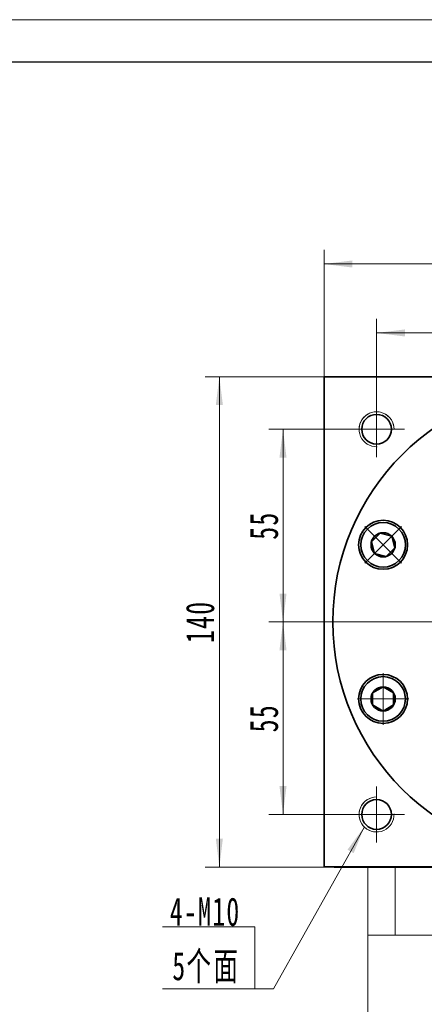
# Model space of a CAD drawing. Header units: millimetres. Extents: x 2410 to 3426, y 109 to 883.
# Tile 5 of 6: x 2932 to 3048, y 547 to 828. Entities that reach past the tile are written whole.
import ezdxf

# ---------------------------------------------------------------- set-up
doc = ezdxf.new("R2010")
doc.units = ezdxf.units.MM
doc.header["$LTSCALE"] = 5
doc.set_wipeout_variables(frame=1)
doc.linetypes.add('点画线', pattern=[18, 12, -2, 2, -2])
doc.layers.get('0').update_dxf_attribs({"lineweight": 18})
for name, color, linetype, lineweight in [('中心线层', 1, '点画线', 18), ('图框_外框线', 7, 'Continuous', 18), ('尺寸线层', 3, 'Continuous', 18), ('粗实线', 7, 'Continuous', 50), ('粗实线层', 7, 'Continuous', 35)]:
    doc.layers.add(name, color=color, linetype=linetype, lineweight=lineweight)
doc.styles.add('标准', font='txt', dxfattribs={"width": 0.667})
doc.dimstyles.new('a4-1-1.5', dxfattribs={"dimtxt": 4.5, "dimasz": 4.5, "dimexe": 2.25, "dimexo": 0, "dimgap": 0.75, "dimtad": 1, "dimdec": 3, "dimdsep": 46, "dimtxsty": '标准', "dimblk": '_CAXARROW', "dimcen": 0, "dimdle": 6, "dimazin": 2, "dimtfac": 0.707107, "dimtdec": 3, "dimtix": 1, "dimtmove": 2, "dimatfit": 3, "dimfxl": 0, "dimfrac": 2, "dimtolj": 1, "dimtzin": 0, "dimarcsym": 0})

# ---------------------------------------------------------------- blocks, each defined once
blk = doc.blocks.new('*X8')
at = {"layer": '尺寸线层', "linetype": 'Continuous'}
blk.add_hatch(color=0, dxfattribs=at).paths.add_polyline_path([(31.37, 46.34), (28.29, 38.78), (26.53, 39.77)], flags=0)
at = {"layer": '尺寸线层', "color": 0, "linetype": 'Continuous'}
blk.add_line((31.37, 46.34), (5.4, 0), dxfattribs=at)
at = {"layer": '尺寸线层', "color": 0}
for p, q in [((0, 17.78), (-26.31, 17.78)), ((0, 0), (0, 17.78)), ((0, 0), (-26.31, 0)), ((5.4, 0), (0, 0))]:
    blk.add_line(p, q, dxfattribs=at)
at = {"layer": '尺寸线层', "color": 0, "insert": (-4.05, 1.62), "char_height": 8.1, "width": 44.5278, "attachment_point": 9, "line_spacing_factor": 1.15057, "style": '标准'}
blk.add_mtext('\\T1.1;4-M10\\P5个面', dxfattribs=at)
blk = doc.blocks.new('*X9')
at = {"layer": '尺寸线层', "linetype": 'Continuous'}
for points in [[(3019.51, 758.13), (3027.61, 759.14), (3027.61, 757.12)], [(3159.51, 758.13), (3151.41, 759.14), (3151.41, 757.12)]]:
    blk.add_hatch(color=0, dxfattribs=at).paths.add_polyline_path(points, flags=0)
at = {"layer": '尺寸线层', "color": 0, "linetype": 'Continuous'}
for p, q in [((3019.51, 725.93), (3019.51, 762.18)), ((3159.51, 725.93), (3159.51, 762.18)), ((3019.51, 758.13), (3159.51, 758.13))]:
    blk.add_line(p, q, dxfattribs=at)
at = {"layer": '尺寸线层', "color": 0, "insert": (3089.51, 763.61), "char_height": 8.1, "width": 24.1458, "attachment_point": 5, "line_spacing_factor": 1.15057, "style": '标准'}
blk.add_mtext('\\T1.1;140', dxfattribs=at)
blk = doc.blocks.new('_CAXARROW')
blk.add_hatch(color=0).paths.add_polyline_path([(0, 0), (-1, 0.125), (-1, -0.125)], flags=0)
blk = doc.blocks.new('*X10')
at = {"layer": '尺寸线层', "linetype": 'Continuous'}
for points in [[(3034.51, 738.44), (3042.61, 737.43), (3042.61, 739.45)], [(3089.51, 738.44), (3081.41, 737.43), (3081.41, 739.45)]]:
    blk.add_hatch(color=0, dxfattribs=at).paths.add_polyline_path(points, flags=0)
at = {"layer": '尺寸线层', "color": 0, "linetype": 'Continuous'}
for p, q in [((3034.51, 718.93), (3034.51, 742.49)), ((3089.51, 728.93), (3089.51, 742.49)), ((3089.51, 738.44), (3034.51, 738.44))]:
    blk.add_line(p, q, dxfattribs=at)
at = {"layer": '尺寸线层', "color": 0, "insert": (3062.01, 743.86), "char_height": 8.1, "width": 16.2237, "attachment_point": 5, "line_spacing_factor": 1.15057, "style": '标准'}
blk.add_mtext('\\T1.1;55', dxfattribs=at)
blk = doc.blocks.new('*X12')
at = {"layer": '尺寸线层', "linetype": 'Continuous'}
for points in [[(3007.76, 710.93), (3006.75, 702.83), (3008.77, 702.83)], [(3007.76, 655.93), (3006.75, 664.03), (3008.77, 664.03)]]:
    blk.add_hatch(color=0, dxfattribs=at).paths.add_polyline_path(points, flags=0)
at = {"layer": '尺寸线层', "color": 0, "linetype": 'Continuous'}
for p, q in [((3026.51, 710.93), (3003.71, 710.93)), ((3007.76, 655.93), (3007.76, 710.93)), ((3017.94, 655.93), (3003.71, 655.93))]:
    blk.add_line(p, q, dxfattribs=at)
at = {"layer": '尺寸线层', "color": 0, "insert": (3002.35, 683.43), "char_height": 8.1, "width": 16.2237, "attachment_point": 5, "rotation": 90, "line_spacing_factor": 1.15057, "style": '标准'}
blk.add_mtext('\\T1.1;55', dxfattribs=at)
blk = doc.blocks.new('*X13')
at = {"layer": '尺寸线层', "linetype": 'Continuous'}
for points in [[(3007.76, 655.93), (3008.77, 647.83), (3006.75, 647.83)], [(3007.76, 600.93), (3008.77, 609.03), (3006.75, 609.03)]]:
    blk.add_hatch(color=0, dxfattribs=at).paths.add_polyline_path(points, flags=0)
at = {"layer": '尺寸线层', "color": 0, "linetype": 'Continuous'}
for p, q in [((3017.94, 655.93), (3003.71, 655.93)), ((3007.76, 655.93), (3007.76, 600.93)), ((3026.51, 600.93), (3003.71, 600.93))]:
    blk.add_line(p, q, dxfattribs=at)
at = {"layer": '尺寸线层', "color": 0, "insert": (3002.35, 628.43), "char_height": 8.1, "width": 16.2237, "attachment_point": 5, "rotation": 90, "line_spacing_factor": 1.15057, "style": '标准'}
blk.add_mtext('\\T1.1;55', dxfattribs=at)
blk = doc.blocks.new('*X14')
at = {"layer": '尺寸线层', "linetype": 'Continuous'}
for points in [[(2989.57, 725.93), (2990.58, 717.83), (2988.56, 717.83)], [(2989.57, 585.93), (2990.58, 594.03), (2988.56, 594.03)]]:
    blk.add_hatch(color=0, dxfattribs=at).paths.add_polyline_path(points, flags=0)
at = {"layer": '尺寸线层', "color": 0, "linetype": 'Continuous'}
for p, q in [((3019.51, 725.93), (2985.52, 725.93)), ((2989.57, 725.93), (2989.57, 585.93)), ((3022.37, 585.93), (2985.52, 585.93))]:
    blk.add_line(p, q, dxfattribs=at)
at = {"layer": '尺寸线层', "color": 0, "insert": (2984.09, 655.93), "char_height": 8.1, "width": 24.1458, "attachment_point": 5, "rotation": 90, "line_spacing_factor": 1.15057, "style": '标准'}
blk.add_mtext('\\T1.1;140', dxfattribs=at)
blk = doc.blocks.new('*X15')
at = {"layer": '中心线层', "linetype": '点画线', "lineweight": 18}
for p, q in [((0, -7.37), (0, 7.37)), ((-7.37, 0), (7.37, 0))]:
    blk.add_line(p, q, dxfattribs=at)
at = {"layer": '粗实线层'}
for p, q in [((-3.46, 0), (-1.73, 3)), ((-1.73, 3), (1.73, 3)), ((3.46, 0), (1.73, 3)), ((3.46, 0), (1.73, 3)), ((-3.46, 0), (-1.73, -3)), ((3.46, 0), (1.73, -3)), ((-1.73, -3), (1.73, -3))]:
    blk.add_line(p, q, dxfattribs=at)
blk.add_circle((0, 0), 3.46, dxfattribs=at)
for start, end in [(0, 180), (180, 360)]:
    blk.add_arc((0, 0), 6.37, start, end, dxfattribs=at)

msp = doc.modelspace()

# ---------------------------------------------------------------- linework, layer by layer
at = {"color": 7, "linetype": 'Continuous', "lineweight": 15}
for p, q in [((3032.0063, 585.933), (3032.0063, 566.433)), ((3039.8097, 585.933), (3039.8097, 566.433)), ((3032.0063, 566.433), (3032.0063, 540.933)), ((3039.8097, 566.433), (3032.0063, 566.433)), ((3089.5063, 566.433), (3039.8097, 566.433))]:
    msp.add_line(p, q, dxfattribs=at)
msp.add_line((3032.0063, 585.933), (3147.0063, 585.933))
at = {"color": 7, "linetype": 'Continuous', "lineweight": 0}
for centre, start, end in [((3034.5063, 710.933), 0, 195), ((3034.5063, 600.933), 90, 285)]:
    msp.add_arc(centre, 5, start, end, dxfattribs=at)
at = {"layer": '中心线层'}
for p, q in [((3034.5063, 702.933), (3034.5063, 718.933)), ((3026.5063, 710.933), (3042.5063, 710.933)), ((3017.9403, 655.933), (3158.2563, 655.933)), ((3034.5063, 592.933), (3034.5063, 608.933)), ((3042.5063, 600.933), (3026.5063, 600.933))]:
    msp.add_line(p, q, dxfattribs=at)
at = {"layer": '图框_外框线', "color": 3}
msp.add_lwpolyline([(2409.8791, 109.1189), (3426.3323, 109.1189), (3426.3323, 827.8966), (2409.8791, 827.8966)], close=True, dxfattribs=at)
at = {"layer": '图框_外框线', "color": 3, "lineweight": 25}
msp.add_lwpolyline([(2470.3823, 121.2195), (3414.2317, 121.2195), (3414.2317, 815.7959), (2470.3823, 815.7959)], close=True, dxfattribs=at)
at = {"layer": '粗实线', "color": 0, "lineweight": 40}
msp.add_line((3022.3743, 585.933), (3151.0063, 585.933), dxfattribs=at)
msp.add_line((3022.3743, 585.933), (3151.0063, 585.933), dxfattribs=at)
at = {"layer": '粗实线层'}
for p, q in [((3019.5063, 585.933), (3019.5063, 725.933)), ((3019.5063, 725.933), (3159.5063, 725.933))]:
    msp.add_line(p, q, dxfattribs=at)
msp.add_lwpolyline([(3159.5063, 585.933), (3019.5063, 585.933)], dxfattribs=at)
for centre, radius in [((3089.5063, 655.933), 67.5), ((3034.5063, 710.933), 4.25), ((3036.3615, 677.9464), 7), ((3036.3615, 633.9197), 7), ((3034.5063, 600.933), 4.25)]:
    msp.add_circle(centre, radius, dxfattribs=at)
at = {"layer": '粗实线层', "lineweight": 18}
for centre, start, end in [((3034.5063, 710.933), 0, 271.923165), ((3034.5063, 600.933), 90, 1.923165)]:
    msp.add_arc(centre, 5, start, end, dxfattribs=at)

# ---------------------------------------------------------------- block references
at = {"layer": '尺寸线层'}
msp.add_blockref('*X8', (2999.6615, 551.1002), dxfattribs=at)

# ---------------------------------------------------------------- dimensions: what is measured, and where the dimension line sits
for base, p1, p2, picture, middle in [((3159.5063, 758.129), (3019.5063, 725.933), (3159.5063, 725.933), '*X9', (3089.5063, 763.6124)), ((3034.5063, 738.4398), (3089.5063, 728.933), (3034.5063, 718.933), '*X10', (3062.0063, 743.8552))]:
    dim = msp.add_linear_dim(base=base, p1=p1, p2=p2, dimstyle='a4-1-1.5', override={"dimsah": 1, "dimtfill": 1, "dimtzin": 0}, dxfattribs=at)
    dim.commit()
    dim.dimension.update_dxf_attribs({"geometry": picture, "text_midpoint": middle})
for base, p1, p2, angle, picture, middle in [((2989.5722, 585.933), (3019.5063, 725.933), (3022.3743, 585.933), 270, '*X14', (2984.0889, 655.933)), ((3007.7621, 710.933), (3017.9403, 655.933), (3026.5063, 710.933), 90, '*X12', (3002.3466, 683.433)), ((3007.7621, 600.933), (3017.9403, 655.933), (3026.5063, 600.933), 270, '*X13', (3002.3466, 628.433))]:
    dim = msp.add_linear_dim(base=base, p1=p1, p2=p2, angle=angle, dimstyle='a4-1-1.5', override={"dimsah": 1, "dimtfill": 1, "dimtzin": 0}, dxfattribs=at)
    dim.commit()
    dim.dimension.update_dxf_attribs({"geometry": picture, "text_midpoint": middle})

# ---------------------------------------------------------------- next in the draw order: wipeouts: each hides what was drawn before it
for points in [[(3040.8839, 682.4381), (3040.86, 682.4619), (3040.8359, 682.4856), (3040.8116, 682.5092), (3040.7873, 682.5327), (3040.7628, 682.556), (3040.7382, 682.5792), (3040.7135, 682.6023), (3040.6887, 682.6252), (3040.6637, 682.648), (3040.6386, 682.6707), (3040.6134, 682.6933), (3040.5881, 682.7157), (3040.5626, 682.7379), (3040.5371, 682.7601), (3040.5114, 682.7821), (3040.4856, 682.8039), (3040.4597, 682.8257), (3040.4337, 682.8472), (3040.4075, 682.8687), (3040.3813, 682.89), (3040.3549, 682.9112), (3040.3284, 682.9322), (3040.3018, 682.9531), (3040.2751, 682.9738), (3040.2483, 682.9944), (3040.2214, 683.0149), (3040.1944, 683.0352), (3040.1672, 683.0554), (3040.14, 683.0754), (3040.1126, 683.0953), (3040.1126, 683.0953), (3039.8659, 683.265), (3039.6115, 683.4229), (3039.3499, 683.5687), (3039.0818, 683.7019), (3038.8077, 683.8225), (3038.5283, 683.93), (3038.2441, 684.0242), (3037.9557, 684.105), (3037.6639, 684.1722), (3037.3693, 684.2255), (3037.0725, 684.2649), (3036.7741, 684.2903), (3036.4749, 684.3017), (3036.1755, 684.2989), (3035.8765, 684.2821), (3035.5787, 684.2513), (3035.2826, 684.2065), (3034.989, 684.1478), (3034.6985, 684.0753), (3034.4117, 683.9893), (3034.1292, 683.8899), (3033.8518, 683.7773), (3033.5799, 683.6518), (3033.3143, 683.5136), (3033.0554, 683.3631), (3032.8039, 683.2006), (3032.5604, 683.0265), (3032.3253, 682.841), (3032.0991, 682.6448), (3031.8825, 682.4381), (3031.8825, 682.4381), (3031.6758, 682.2214), (3031.4795, 681.9953), (3031.2941, 681.7602), (3031.1199, 681.5166), (3030.9574, 681.2651), (3030.8069, 681.0063), (3030.6688, 680.7406), (3030.5433, 680.4688), (3030.4307, 680.1913), (3030.3312, 679.9089), (3030.2452, 679.6221), (3030.1728, 679.3315), (3030.1141, 679.0379), (3030.0693, 678.7419), (3030.0384, 678.444), (3030.0216, 678.1451), (3030.0189, 677.8456), (3030.0302, 677.5464), (3030.0556, 677.2481), (3030.0951, 676.9513), (3030.1484, 676.6566), (3030.2155, 676.3648), (3030.2963, 676.0765), (3030.3906, 675.7923), (3030.4981, 675.5128), (3030.6186, 675.2387), (3030.7519, 674.9706), (3030.8977, 674.709), (3031.0555, 674.4546), (3031.2252, 674.2079), (3031.2252, 674.2079), (3031.2451, 674.1806), (3031.2652, 674.1533), (3031.2853, 674.1262), (3031.3056, 674.0992), (3031.3261, 674.0722), (3031.3467, 674.0454), (3031.3675, 674.0187), (3031.3883, 673.9921), (3031.4094, 673.9657), (3031.4305, 673.9393), (3031.4519, 673.913), (3031.4733, 673.8869), (3031.4949, 673.8609), (3031.5166, 673.835), (3031.5385, 673.8092), (3031.5605, 673.7835), (3031.5826, 673.7579), (3031.6049, 673.7325), (3031.6273, 673.7072), (3031.6498, 673.6819), (3031.6725, 673.6569), (3031.6953, 673.6319), (3031.7183, 673.6071), (3031.7413, 673.5823), (3031.7645, 673.5577), (3031.7879, 673.5333), (3031.8113, 673.5089), (3031.8349, 673.4847), (3031.8586, 673.4606), (3031.8825, 673.4366), (3031.8825, 673.4366), (3032.1242, 673.2072), (3032.3776, 672.9908), (3032.642, 672.7879), (3032.9166, 672.5992), (3033.2007, 672.4251), (3033.4936, 672.2661), (3033.7943, 672.1226), (3034.1022, 671.9951), (3034.4163, 671.8839), (3034.7358, 671.7892), (3035.0599, 671.7114), (3035.3875, 671.6507), (3035.7179, 671.6072), (3036.0501, 671.5811), (3036.3832, 671.5723), (3036.7163, 671.5811), (3037.0485, 671.6072), (3037.3789, 671.6507), (3037.7066, 671.7114), (3038.0306, 671.7892), (3038.3501, 671.8839), (3038.6642, 671.9951), (3038.9721, 672.1226), (3039.2729, 672.2661), (3039.5657, 672.4251), (3039.8498, 672.5992), (3040.1245, 672.7879), (3040.3888, 672.9908), (3040.6422, 673.2072), (3040.8839, 673.4366), (3040.8839, 673.4366), (3041.1133, 673.6783), (3041.3297, 673.9317), (3041.5326, 674.1961), (3041.7214, 674.4707), (3041.8955, 674.7548), (3042.0545, 675.0477), (3042.1979, 675.3485), (3042.3255, 675.6563), (3042.4367, 675.9704), (3042.5313, 676.29), (3042.6091, 676.614), (3042.6698, 676.9416), (3042.7133, 677.272), (3042.7395, 677.6042), (3042.7482, 677.9373), (3042.7395, 678.2705), (3042.7133, 678.6027), (3042.6698, 678.933), (3042.6091, 679.2607), (3042.5313, 679.5847), (3042.4367, 679.9042), (3042.3255, 680.2183), (3042.1979, 680.5262), (3042.0545, 680.827), (3041.8955, 681.1198), (3041.7214, 681.404), (3041.5326, 681.6786), (3041.3297, 681.943), (3041.1133, 682.1964)], [(3036.3832, 640.2937), (3036.3494, 640.2937), (3036.3156, 640.2934), (3036.2818, 640.2929), (3036.248, 640.2923), (3036.2142, 640.2915), (3036.1804, 640.2905), (3036.1466, 640.2893), (3036.1128, 640.288), (3036.079, 640.2865), (3036.0452, 640.2848), (3036.0115, 640.2829), (3035.9777, 640.2808), (3035.944, 640.2786), (3035.9102, 640.2761), (3035.8765, 640.2735), (3035.8428, 640.2708), (3035.8091, 640.2678), (3035.7755, 640.2647), (3035.7418, 640.2613), (3035.7082, 640.2578), (3035.6746, 640.2542), (3035.641, 640.2503), (3035.6074, 640.2463), (3035.5739, 640.2421), (3035.5403, 640.2377), (3035.5068, 640.2331), (3035.4733, 640.2284), (3035.4399, 640.2235), (3035.4065, 640.2184), (3035.3731, 640.2131), (3035.3731, 640.2131), (3035.0786, 640.1586), (3034.7871, 640.0904), (3034.4991, 640.0085), (3034.2152, 639.9131), (3033.9362, 639.8046), (3033.6625, 639.683), (3033.3949, 639.5487), (3033.1339, 639.4019), (3032.8801, 639.243), (3032.6341, 639.0724), (3032.3963, 638.8904), (3032.1674, 638.6974), (3031.9478, 638.4938), (3031.738, 638.2802), (3031.5385, 638.0569), (3031.3497, 637.8245), (3031.172, 637.5835), (3031.0059, 637.3343), (3030.8517, 637.0777), (3030.7097, 636.814), (3030.5803, 636.544), (3030.4638, 636.2682), (3030.3603, 635.9872), (3030.2701, 635.7017), (3030.1935, 635.4123), (3030.1306, 635.1195), (3030.0815, 634.8241), (3030.0464, 634.5268), (3030.0253, 634.2281), (3030.0182, 633.9287), (3030.0182, 633.9287), (3030.0253, 633.6294), (3030.0464, 633.3307), (3030.0815, 633.0334), (3030.1306, 632.738), (3030.1935, 632.4452), (3030.2701, 632.1558), (3030.3603, 631.8702), (3030.4638, 631.5893), (3030.5803, 631.3135), (3030.7097, 631.0434), (3030.8517, 630.7798), (3031.0059, 630.5231), (3031.172, 630.274), (3031.3497, 630.033), (3031.5385, 629.8006), (3031.738, 629.5773), (3031.9478, 629.3636), (3032.1674, 629.1601), (3032.3963, 628.9671), (3032.6341, 628.7851), (3032.8801, 628.6145), (3033.1339, 628.4556), (3033.3949, 628.3088), (3033.6625, 628.1745), (3033.9362, 628.0529), (3034.2152, 627.9443), (3034.4991, 627.849), (3034.7871, 627.7671), (3035.0786, 627.6989), (3035.3731, 627.6444), (3035.3731, 627.6444), (3035.4065, 627.6391), (3035.4399, 627.634), (3035.4733, 627.6291), (3035.5068, 627.6244), (3035.5403, 627.6198), (3035.5739, 627.6154), (3035.6074, 627.6112), (3035.641, 627.6072), (3035.6746, 627.6033), (3035.7082, 627.5996), (3035.7418, 627.5961), (3035.7755, 627.5928), (3035.8091, 627.5897), (3035.8428, 627.5867), (3035.8765, 627.5839), (3035.9102, 627.5813), (3035.944, 627.5789), (3035.9777, 627.5767), (3036.0115, 627.5746), (3036.0452, 627.5727), (3036.079, 627.571), (3036.1128, 627.5695), (3036.1466, 627.5681), (3036.1804, 627.567), (3036.2142, 627.566), (3036.248, 627.5652), (3036.2818, 627.5646), (3036.3156, 627.5641), (3036.3494, 627.5638), (3036.3832, 627.5637), (3036.3832, 627.5637), (3036.7163, 627.5725), (3037.0485, 627.5986), (3037.3789, 627.6421), (3037.7066, 627.7028), (3038.0306, 627.7806), (3038.3501, 627.8753), (3038.6642, 627.9865), (3038.9721, 628.114), (3039.2729, 628.2575), (3039.5657, 628.4165), (3039.8498, 628.5906), (3040.1245, 628.7794), (3040.3888, 628.9822), (3040.6422, 629.1986), (3040.8839, 629.428), (3041.1133, 629.6697), (3041.3297, 629.9231), (3041.5326, 630.1875), (3041.7214, 630.4621), (3041.8955, 630.7462), (3042.0545, 631.0391), (3042.1979, 631.3399), (3042.3255, 631.6477), (3042.4367, 631.9619), (3042.5313, 632.2814), (3042.6091, 632.6054), (3042.6698, 632.933), (3042.7133, 633.2634), (3042.7395, 633.5956), (3042.7482, 633.9287), (3042.7482, 633.9287), (3042.7395, 634.2619), (3042.7133, 634.5941), (3042.6698, 634.9244), (3042.6091, 635.2521), (3042.5313, 635.5761), (3042.4367, 635.8956), (3042.3255, 636.2098), (3042.1979, 636.5176), (3042.0545, 636.8184), (3041.8955, 637.1112), (3041.7214, 637.3954), (3041.5326, 637.67), (3041.3297, 637.9344), (3041.1133, 638.1878), (3040.8839, 638.4295), (3040.6422, 638.6589), (3040.3888, 638.8753), (3040.1245, 639.0781), (3039.8498, 639.2669), (3039.5657, 639.441), (3039.2729, 639.6), (3038.9721, 639.7435), (3038.6642, 639.871), (3038.3501, 639.9822), (3038.0306, 640.0769), (3037.7066, 640.1547), (3037.3789, 640.2154), (3037.0485, 640.2589), (3036.7163, 640.285)]]:
    msp.add_wipeout(points).dxf.layer = '粗实线层'

# ---------------------------------------------------------------- next in the draw order: block references
at = {"layer": '粗实线层'}
for p, rotation in [((3036.3832, 677.9373), 45.00000000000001), ((3036.3832, 633.9287), 90)]:
    msp.add_blockref('*X15', p, dxfattribs=dict(at, rotation=rotation))

doc.saveas('drawing.dxf')
